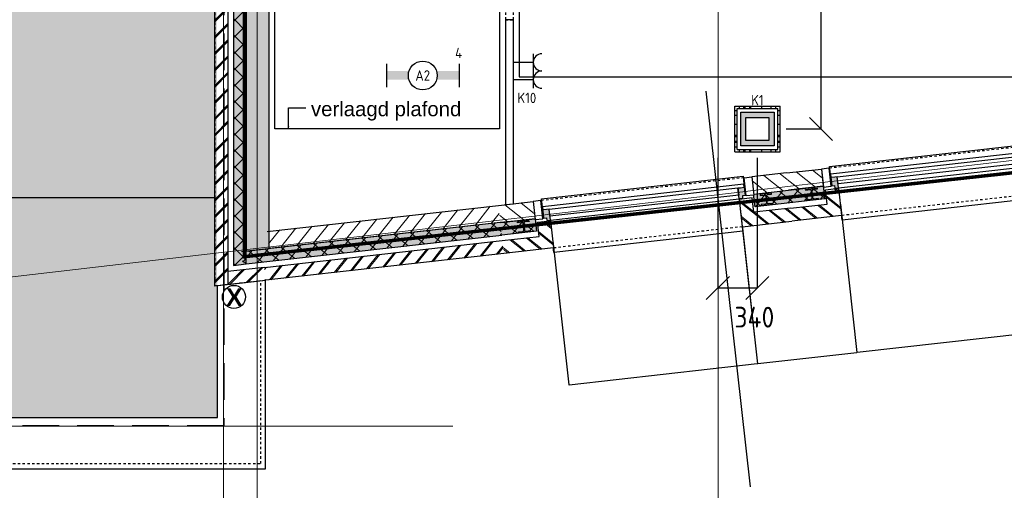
# Model space of a CAD drawing. Header units: millimetres. Extents: x -38032 to 104346, y -31182 to 78566.
# Tile 5 of 213: x -6060 to 2483, y -2533 to 1545. Entities that reach past the tile are written whole.
import ezdxf
from ezdxf.enums import TextEntityAlignment as Align

# ---------------------------------------------------------------- set-up
doc = ezdxf.new("R2010")
doc.units = ezdxf.units.MM
doc.header["$LTSCALE"] = 100
doc.set_wipeout_variables(frame=1)
doc.header["$PDMODE"] = 1
for name, pattern in [('HIDDEN2', [4.7625, 3.175, -1.5875]), ('STYLE_01', [0.41664, 0.20828, -0.20836]), ('STYLE_11', [5, 3.888855, -0.416718, 0.277786, -0.416641])]:
    doc.linetypes.add(name, pattern=pattern)
for name, color, linetype in [('AL$1A---_ALGEMEEN', 8, 'Continuous'), ('AL------_MAATVOERING', 2, 'Continuous'), ('AM$1A---_ARCERING', 8, 'Continuous'), ('AT$1A---_TEKST100', 8, 'Continuous'), ('BOUWKUNDIG', 8, 'Continuous'), ('EB6511--_ATTRIB', 2, 'Continuous'), ('EL6121--', 3, 'Continuous'), ('EL6222--', 3, 'Continuous'), ('EL6311--', 3, 'Continuous'), ('Vloerdoos', 3, 'Continuous'), ('Vloerdoos (OUD)', 3, 'Continuous')]:
    doc.layers.add(name, color=color, linetype=linetype)
doc.layers.add('stramien', color=1, linetype='Continuous', lineweight=9)
doc.layers.get('Vloerdoos').off()
doc.styles.add('Arial', font='ARIAL.TTF')
doc.styles.add('Arial (bold)', font='ARIALBD.TTF')
doc.styles.add('BURO-018', font='iso.shx', dxfattribs={"height": 90})
doc.styles.get("Standard").update_dxf_attribs({"font": 'iso.shx'})
doc.dimstyles.new('STABICAD', dxfattribs={"dimscale": 100, "dimtxt": 1.8, "dimasz": 2, "dimexe": 0, "dimexo": 2.5, "dimgap": 1.5, "dimtad": 0, "dimdec": 0, "dimrnd": 10, "dimzin": 0, "dimdsep": 46, "dimtxsty": 'Standard', "dimblk1": 'OBLIQUE', "dimblk2": 'OBLIQUE', "dimsah": 1, "dimcen": -3, "dimadec": 0, "dimazin": 0, "dimtfac": 1, "dimtdec": 0, "dimtofl": 0, "dimtmove": 2, "dimatfit": 3, "dimfxl": 0, "dimtvp": 1.055556, "dimtolj": 1, "dimtzin": 0, "dimarcsym": 0})
doc.dimstyles.new('VyA', dxfattribs={"dimtxt": 2.272868, "dimasz": 2.120801, "dimexe": 1.5, "dimexo": 1.59, "dimgap": 0.5, "dimtad": 1, "dimdec": 0, "dimzin": 11, "dimtxsty": 'Arial', "dimblk": 'VW_SLASH', "dimcen": 0, "dimdle": 1, "dimazin": 0, "dimtfac": 0.8, "dimtdec": 0, "dimtix": 1, "dimtmove": 0, "dimatfit": 0, "dimldrblk": 'VW_FILLEDARROW', "dimfxl": 0, "dimfrac": 2, "dimtolj": 1, "dimtzin": 11, "dimarcsym": 0})
pattern_1 = [(135, (0, 0), (70.71068, 70.71068), []), (45, (299.34, -299.34), (70.71068, -70.71068), [])]
pattern_2 = [(45, (0, 0), (70.71068, -70.71068), []), (45, (7.07, -7.07), (70.71068, -70.71068), [])]
pattern_3 = [(45, (0, 0), (70.71068, -70.71068), [])]
pattern_4 = [(45, (-987935.49, -175784.82), (70.710678, -70.710678), []), (45, (-987928.42, -175791.89), (70.710678, -70.710678), [])]

# ---------------------------------------------------------------- blocks, each defined once
blk = doc.blocks.new('VLOERDOOS')
at = {"layer": 'Vloerdoos (OUD)'}
for p, q in [((0, 395), (395, 395)), ((0, 395), (0, 0)), ((0, 355), (20, 355)), ((20, 375), (20, 20)), ((20, 375), (375, 375)), ((40, 375), (40, 395)), ((80, 375), (80, 395)), ((90, 375), (90, 395)), ((130, 375), (130, 395)), ((140, 375), (140, 395)), ((235, 375), (235, 395)), ((315, 375), (315, 395)), ((355, 375), (355, 395)), ((375, 375), (375, 20)), ((375, 355), (395, 355)), ((395, 395), (395, 0)), ((0, 315), (20, 315)), ((0, 305), (20, 305)), ((0, 265), (20, 265)), ((375, 315), (395, 315)), ((375, 305), (395, 305)), ((375, 265), (395, 265)), ((0, 255), (20, 255)), ((375, 255), (395, 255)), ((0, 160), (20, 160)), ((375, 160), (395, 160)), ((0, 80), (20, 80)), ((0, 40), (20, 40)), ((0, 0), (395, 0)), ((20, 20), (375, 20)), ((40, 0), (40, 20)), ((80, 0), (80, 20)), ((90, 0), (90, 20)), ((130, 0), (130, 20)), ((140, 0), (140, 20)), ((235, 0), (235, 20)), ((315, 0), (315, 20)), ((355, 0), (355, 20)), ((375, 80), (395, 80)), ((375, 40), (395, 40))]:
    blk.add_line(p, q, dxfattribs=at)
blk = doc.blocks.new('_Oblique')
at = {"color": 0, "linetype": 'ByBlock', "lineweight": -2}
blk.add_line((-0.5, -0.5), (0.5, 0.5), dxfattribs=at)
blk = doc.blocks.new('*D167')
at = {"layer": 'AL------_MAATVOERING', "color": 0, "lineweight": -2}
for p, q in [((-2.4, 348.4), (-2.4, -780)), ((340, 348.4), (340, -780)), ((340, -780), (-2.4, -780))]:
    blk.add_line(p, q, dxfattribs=at)
at = {"layer": 'Defpoints', "color": 0}
for p in [(-2.4, 598.4), (340, 598.4), (-2.4, -780)]:
    blk.add_point(p, dxfattribs=at)
at = {"layer": 'AL------_MAATVOERING', "color": 0, "lineweight": -2, "xscale": 200, "yscale": 200, "zscale": 200, "rotation": 180}
blk.add_blockref('_Oblique', (-2.4, -780), dxfattribs=at)
at = {"layer": 'AL------_MAATVOERING', "color": 0, "lineweight": -2, "xscale": 200, "yscale": 200, "zscale": 200}
blk.add_blockref('_Oblique', (340, -780), dxfattribs=at)
at = {"layer": 'AL------_MAATVOERING', "color": 0, "insert": (314.3, -1032.7), "char_height": 180, "attachment_point": 5}
blk.add_mtext('\\A1;340', dxfattribs=at)
blk = doc.blocks.new('*D179')
at = {"layer": 'AL------_MAATVOERING', "color": 0, "lineweight": -2}
for p, q in [((590, 3500), (893.5, 3500)), ((893.5, 598.4), (893.5, 3500)), ((590, 598.4), (893.5, 598.4))]:
    blk.add_line(p, q, dxfattribs=at)
at = {"layer": 'Defpoints', "color": 0}
for p in [(340, 3500), (893.5, 3500), (340, 598.4)]:
    blk.add_point(p, dxfattribs=at)
at = {"layer": 'AL------_MAATVOERING', "color": 0, "lineweight": -2, "xscale": 200, "yscale": 200, "zscale": 200}
for p, rotation in [((893.5, 3500), 90), ((893.5, 598.4), 270)]:
    blk.add_blockref('_Oblique', p, dxfattribs=dict(at, rotation=rotation))
at = {"layer": 'AL------_MAATVOERING', "color": 0, "insert": (703.5, 2049.2), "char_height": 180, "attachment_point": 5, "rotation": 90}
blk.add_mtext('\\A1;2900', dxfattribs=at)
blk = doc.blocks.new('E00414')
at = {"color": 0, "linetype": 'Continuous'}
for p, q in [((-2.9, -2.9), (-2.9, 2.9)), ((-2.9, 2.9), (2.9, 2.9)), ((-2, 2), (2, 2)), ((-2, -2), (-2, 2)), ((2, 2), (2, -2)), ((2.9, 2.9), (2.9, -2.9)), ((2.9, -2.9), (-2.9, -2.9)), ((2, -2), (-2, -2))]:
    blk.add_line(p, q, dxfattribs=at)
at = {"color": 0}
for points in [[(-2.9, 2.9), (2.9, 2.9), (-2, 2), (2, 2)], [(-2, -2), (-2.9, -2.9), (-2, 2), (-2.9, 2.9)], [(2, 2), (2.9, 2.9), (2, -2), (2.9, -2.9)], [(2, -2), (2.9, -2.9), (-2, -2), (-2.9, -2.9)]]:
    blk.add_solid(points, dxfattribs=at)
at = {"color": 0, "linetype": 'Continuous', "style": 'BURO-018'}
for tag, p in [('E_GKAST', (0, 8)), ('E_GROEP', (0, 5)), ('E_SGROEP', (4.5, 5))]:
    blk.add_attdef(tag, text='', height=1.8, dxfattribs=at).set_placement(p, align=Align.MIDDLE)
at = {"color": 0, "linetype": 'Continuous', "style": 'BURO-018', "flags": 1}
for tag, p in [('E_VERMCODE', (13, 5)), ('E_MATCODE', (0, 0))]:
    blk.add_attdef(tag, text='', height=1.8, dxfattribs=at).set_placement(p, align=Align.MIDDLE)
blk = doc.blocks.new('E00126')
at = {"color": 0, "linetype": 'Continuous'}
for p, q in [((-3, 4.5), (3, 4.5)), ((-1.5, 1), (-1.5, 4.5)), ((1.5, 1), (1.5, 4.5))]:
    blk.add_line(p, q, dxfattribs=at)
for centre in [(-1.5, 6), (1.5, 6)]:
    blk.add_arc(centre, 1.5, 180, 0, dxfattribs=at)
at = {"color": 0, "linetype": 'Continuous', "style": 'BURO-018'}
for tag, p in [('E_GKAST', (0, 11.5)), ('E_GROEP', (0, 8.5)), ('E_SGROEP', (4.5, 8.5))]:
    blk.add_attdef(tag, text='', height=1.8, dxfattribs=at).set_placement(p, align=Align.MIDDLE)
at = {"color": 0, "linetype": 'Continuous', "style": 'BURO-018', "flags": 1}
for tag, p in [('E_VERMCODE', (13, 8.5)), ('E_MATCODE', (0, 0))]:
    blk.add_attdef(tag, text='', height=1.8, dxfattribs=at).set_placement(p, align=Align.MIDDLE)
blk = doc.blocks.new('1115B6630')
at = {"color": 0}
for p, q in [((-6.3, 2), (-6.3, -2)), ((6.3, 2), (6.3, -2))]:
    blk.add_line(p, q, dxfattribs=at)
at = {"color": 0, "linetype": 'Continuous'}
blk.add_circle((0, 0), 2.5, dxfattribs=at)
at = {"color": 0}
for points in [[(-2.5, 0.75), (-6.3, 0.75), (-2.5, -0.75), (-6.3, -0.75)], [(2.5, 0.75), (6.3, 0.75), (2.5, -0.75), (6.3, -0.75)]]:
    blk.add_solid(points, dxfattribs=at)
at = {"color": 0, "linetype": 'Continuous', "style": 'BURO-018'}
for tag, p in [('E_GKAST', (0, 8)), ('E_GROEP', (0, 5)), ('E_SGROEP', (4.5, 5)), ('E_ARMCODE', (0, 0)), ('E_SLET', (4.5, -3))]:
    blk.add_attdef(tag, text='', height=1.8, dxfattribs=at).set_placement(p, align=Align.MIDDLE)
blk = doc.blocks.new('HEA 100')
at = {"layer": 'AM$1A---_ARCERING', "linetype": 'Continuous', "lineweight": 0}
h = blk.add_hatch(color=256, dxfattribs=at)
edge = h.paths.add_edge_path()
edge.add_arc((14.5, -28), 12, 180, 270)
edge.add_line((14.5, -40), (50, -40))
edge.add_line((50, -40), (50, -48))
edge.add_line((50, -48), (-50, -48))
edge.add_line((-50, -48), (-50, -40))
edge.add_line((-50, -40), (-14.5, -40))
edge.add_arc((-14.5, -28), 12, 270, 360)
edge.add_line((-2.5, -28), (-2.5, 28))
edge.add_arc((-14.5, 28), 12, 0, 90)
edge.add_line((-14.5, 40), (-50, 40))
edge.add_line((-50, 40), (-50, 48))
edge.add_line((-50, 48), (50, 48))
edge.add_line((50, 48), (50, 40))
edge.add_line((50, 40), (14.5, 40))
edge.add_arc((14.5, 28), 12, 90, 180)
edge.add_line((2.5, 28), (2.5, -28))
at = {"layer": 'AL$1A---_ALGEMEEN', "color": 0, "flags": 128}
blk.add_lwpolyline([(2.5, -28, 0.414214), (14.5, -40), (50, -40), (50, -48), (-50, -48), (-50, -40), (-14.5, -40, 0.414214), (-2.5, -28), (-2.5, 28, 0.414214), (-14.5, 40), (-50, 40), (-50, 48), (50, 48), (50, 40), (14.5, 40, 0.414214), (2.5, 28)], format="xyb", close=True, dxfattribs=at)
blk = doc.blocks.new('zijdetail kozijn 2kops')
at = {"color": 0}
blk.add_wipeout([(-63, 420), (-130, 420), (-130, 262), (-63, 262)], dxfattribs=at).dxf.layer = 'AL$1A---_ALGEMEEN'
at = {"layer": 'AM$1A---_ARCERING', "linetype": 'Continuous', "lineweight": 0}
blk.add_hatch(color=256, dxfattribs=at).paths.add_polyline_path([(-54.2, 338), (-54.2, 366), (-56, 366), (-56, 266), (-31, 266), (-31, 243), (0, 243), (0, 338), (-22, 338)])
at = {"layer": 'AL$1A---_ALGEMEEN', "color": 0}
for points in [[(-63, 420), (-130, 420), (-130, 262), (-63, 262)], [(-54.2, 338), (-54.2, 366), (-56, 366), (-56, 266), (-31, 266), (-31, 243), (0, 243), (0, 338), (-22, 338)]]:
    blk.add_lwpolyline(points, close=True, dxfattribs=at)
blk = doc.blocks.new('31x_alu-2e-mk106b1-p')
at = {"layer": 'AM$1A---_ARCERING', "linetype": 'Continuous', "lineweight": 0}
for points in [[(-270, 2082), (-160, 2082), (-160, 1778), (-270, 1778)], [(-270, -130), (-160, -130), (-160, -434), (-270, -434)]]:
    blk.add_hatch(color=256, dxfattribs=at).paths.add_polyline_path(points)
at = {"layer": 'AM$1A---_ARCERING', "linetype": 'Continuous', "lineweight": 5}
h = blk.add_hatch(dxfattribs=at)
h.set_pattern_fill('ISOLATIE', color=256, style=0, pattern_type=2)
h.set_pattern_definition(pattern_1)
h.paths.add_polyline_path([(-270, 2082), (-160, 2082), (-160, 1778), (-270, 1778)])
h = blk.add_hatch(dxfattribs=at)
h.set_pattern_fill('ISOLATIE', color=256, style=0, pattern_type=2)
h.set_pattern_definition(pattern_1)
h.paths.add_polyline_path([(-270, -130), (-160, -130), (-160, -434), (-270, -434)])
at = {"layer": 'AL$1A---_ALGEMEEN', "color": 0, "linetype": 'STYLE_01'}
for p, q in [((-420, 1711), (-420, -63)), ((0, 1648), (0, 0))]:
    blk.add_line(p, q, dxfattribs=at)
at = {"layer": 'AL$1A---_ALGEMEEN', "color": 0}
blk.add_line((-270, -434), (-270, -130), dxfattribs=at)
at = {"layer": 'AL$1A---_ALGEMEEN', "color": 0, "flags": 128}
for points in [[(-160, 2082), (-160, 1778), (-270, 1778), (-270, 2082)], [(-270, -130), (-160, -130), (-160, -434)]]:
    blk.add_lwpolyline(points, dxfattribs=at)
at = {"layer": 'AL$1A---_ALGEMEEN', "color": 0}
for points in [[(-435, 1704), (-366, 1704), (-366, -56), (-435, -56)], [(-338, 1648), (-276, 1648), (-276, 0), (-338, 0)], [(-243, 1648), (40, 1648), (40, 0), (-243, 0)]]:
    blk.add_lwpolyline(points, close=True, dxfattribs=at)
at = {"color": 0}
for points in [[(-238, 1648), (0, 1648), (0, 2082), (-113, 2082), (-113, 1761), (-238, 1761)], [(-238, 0), (0, 0), (0, -434), (-113, -434), (-113, -113), (-238, -113)]]:
    blk.add_wipeout(points, dxfattribs=at).dxf.layer = 'AL$1A---_ALGEMEEN'
at = {"layer": 'AM$1A---_ARCERING', "linetype": 'Continuous', "lineweight": 5}
h = blk.add_hatch(dxfattribs=at)
h.set_pattern_fill('BAKSTEEN', color=256, style=0, pattern_type=2)
h.set_pattern_definition(pattern_2)
h.paths.add_polyline_path([(-238, 1648), (0, 1648), (0, 2082), (-113, 2082), (-113, 1761), (-238, 1761)])
h = blk.add_hatch(dxfattribs=at)
h.set_pattern_fill('BAKSTEEN', color=256, style=0, pattern_type=2)
h.set_pattern_definition(pattern_2)
h.paths.add_polyline_path([(-238, 0), (0, 0), (0, -434), (-113, -434), (-113, -113), (-238, -113)])
at = {"layer": 'AL$1A---_ALGEMEEN', "color": 0, "flags": 128}
for points in [[(-238, 1648), (0, 1648), (0, 2082)], [(-113, 2082), (-113, 1761), (-238, 1761), (-238, 1648)], [(-238, 0), (0, 0), (0, -434)], [(-113, -434), (-113, -113), (-238, -113), (-238, 0)]]:
    blk.add_lwpolyline(points, dxfattribs=at)
at = {"layer": 'AL$1A---_ALGEMEEN', "color": 0, "xscale": -1, "rotation": 90}
blk.add_blockref('HEA 100', (-212, 1883), dxfattribs=at)
at = {"layer": 'AL$1A---_ALGEMEEN', "color": 0, "rotation": 90}
blk.add_blockref('HEA 100', (-212, -235), dxfattribs=at)
at = {"color": 0}
for points in [[(-420, 2082), (-420, 1778), (-270, 1778), (-270, 1958.6), (-270, 2082)], [(-420, -434), (-420, -130), (-270, -130), (-270, -310.6), (-270, -434)]]:
    blk.add_wipeout(points, dxfattribs=at).dxf.layer = 'AL$1A---_ALGEMEEN'
at = {"layer": 'AM$1A---_ARCERING', "linetype": 'Continuous', "lineweight": 5}
h = blk.add_hatch(dxfattribs=at)
h.set_pattern_fill('KALKZANDSTEEN', color=256, style=0, pattern_type=2)
h.set_pattern_definition(pattern_3)
edge = h.paths.add_edge_path()
edge.add_line((-420, 2082), (-420, 1778))
edge.add_line((-420, 1778), (-270, 1778))
edge.add_line((-270, 1778), (-270, 1958.6))
edge.add_line((-270, 1958.6), (-270, 2082))
h = blk.add_hatch(dxfattribs=at)
h.set_pattern_fill('KALKZANDSTEEN', color=256, style=0, pattern_type=2)
h.set_pattern_definition(pattern_3)
edge = h.paths.add_edge_path()
edge.add_line((-420, -434), (-420, -130))
edge.add_line((-420, -130), (-270, -130))
edge.add_line((-270, -130), (-270, -310.6))
edge.add_line((-270, -310.6), (-270, -434))
at = {"layer": 'AL$1A---_ALGEMEEN', "color": 0}
for points in [[(-420, 2082), (-420, 1778), (-270, 1778), (-270, 1958.6), (-270, 2082)], [(-420, -434), (-420, -130), (-270, -130), (-270, -310.6), (-270, -434)]]:
    blk.add_lwpolyline(points, dxfattribs=at)
at = {"layer": 'AL$1A---_ALGEMEEN', "color": 0, "xscale": -1, "rotation": 90}
blk.add_blockref('zijdetail kozijn 2kops', (0, 1648), dxfattribs=at)
at = {"layer": 'AL$1A---_ALGEMEEN', "color": 0, "rotation": 90}
blk.add_blockref('zijdetail kozijn 2kops', (0, 0), dxfattribs=at)
blk = doc.blocks.new('VW_SLASH')
at = {"layer": 'AL$1A---_ALGEMEEN', "color": 0, "linetype": 'ByBlock', "lineweight": -2}
blk.add_line((0, 0), (-1, 0), dxfattribs=at)
at = {"layer": 'AL$1A---_ALGEMEEN', "color": 0, "linetype": 'ByBlock', "lineweight": 5}
blk.add_line((0.5, 0.5), (-0.5, -0.5), dxfattribs=at)
blk = doc.blocks.new('*D1251')
at = {"layer": 'AL$1A---_ALGEMEEN', "color": 0, "lineweight": -2}
for p, q in [((-87616, -170.6), (-87616, -1464.8)), ((-85968, -153.1), (-85968, -1464.8)), ((-87613.9, -1463.3), (-85970.1, -1463.3))]:
    blk.add_line(p, q, dxfattribs=at)
at = {"layer": 'AL$1A---_ALGEMEEN', "color": 0, "lineweight": -2, "xscale": 2.12080078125, "yscale": 2.12080078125, "zscale": 2.12080078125, "rotation": 180}
blk.add_blockref('VW_SLASH', (-87616, -1463.3), dxfattribs=at)
at = {"layer": 'AL$1A---_ALGEMEEN', "color": 0, "lineweight": -2, "xscale": 2.12080078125, "yscale": 2.12080078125, "zscale": 2.12080078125}
blk.add_blockref('VW_SLASH', (-85968, -1463.3), dxfattribs=at)
blk = doc.blocks.new('VW_FILLEDARROW')
at = {"layer": 'AL$1A---_ALGEMEEN', "color": 0, "lineweight": -2}
blk.add_solid([(0, 0), (0.5, 0.5), (0.5, -0.5)], dxfattribs=at)
blk = doc.blocks.new('*D1252')
at = {"layer": 'AL$1A---_ALGEMEEN', "color": 0, "lineweight": -2}
for p, q in [((-88484, -114), (-88484, -1464.8)), ((-87616, -170.6), (-87616, -1464.8)), ((-88481.9, -1463.3), (-87618.1, -1463.3))]:
    blk.add_line(p, q, dxfattribs=at)
at = {"layer": 'AL$1A---_ALGEMEEN', "color": 0, "lineweight": -2, "xscale": 2.12080078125, "yscale": 2.12080078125, "zscale": 2.12080078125, "rotation": 180}
blk.add_blockref('VW_SLASH', (-88484, -1463.3), dxfattribs=at)
at = {"layer": 'AL$1A---_ALGEMEEN', "color": 0, "lineweight": -2, "xscale": 2.12080078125, "yscale": 2.12080078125, "zscale": 2.12080078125}
blk.add_blockref('VW_SLASH', (-87616, -1463.3), dxfattribs=at)
blk = doc.blocks.new('*D1253')
at = {"layer": 'AL$1A---_ALGEMEEN', "color": 0, "lineweight": -2}
for p, q in [((-88484, -153.1), (-88484, -1464.8)), ((-90132, -209), (-90132, -1464.8)), ((-90129.9, -1463.3), (-88486.1, -1463.3))]:
    blk.add_line(p, q, dxfattribs=at)
at = {"layer": 'AL$1A---_ALGEMEEN', "color": 0, "lineweight": -2, "xscale": 2.12080078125, "yscale": 2.12080078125, "zscale": 2.12080078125, "rotation": 180}
blk.add_blockref('VW_SLASH', (-90132, -1463.3), dxfattribs=at)
at = {"layer": 'AL$1A---_ALGEMEEN', "color": 0, "lineweight": -2, "xscale": 2.12080078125, "yscale": 2.12080078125, "zscale": 2.12080078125}
blk.add_blockref('VW_SLASH', (-88484, -1463.3), dxfattribs=at)
blk = doc.blocks.new('txt 1_100 verlaagd plafond')
at = {"layer": 'AL$1A---_ALGEMEEN', "color": 0}
for p, q in [((-1830, 0), (-1830, 182.6)), ((-1830, 182.6), (-1680, 182.6))]:
    blk.add_line(p, q, dxfattribs=at)
blk.add_solid([(-1830, 0), (-1836.7, 25), (-1823.3, 25)], dxfattribs=at)
at = {"layer": 'AT$1A---_TEKST100', "insert": (-983.5, 235.8), "char_height": 126.27, "attachment_point": 2, "line_spacing_factor": 0.967741, "style": 'Arial'}
blk.add_mtext('{\\C256;\\lverlaagd plafond}', dxfattribs=at)
blk = doc.blocks.new('21x_zaagwerk')
at = {"layer": 'AL$1A---_ALGEMEEN', "color": 0}
blk.add_circle((0, 0), 100, dxfattribs=at)
at = {"layer": 'AT$1A---_TEKST100', "insert": (-67.8, 73.6), "char_height": 151.525, "attachment_point": 1, "line_spacing_factor": 0.967741, "style": 'Arial (bold)'}
blk.add_mtext('{\\C256;\\lX}', dxfattribs=at)
blk = doc.blocks.new('Group-128')
at = {"layer": 'AL$1A---_ALGEMEEN', "color": 0, "flags": 128}
blk.add_lwpolyline([(-74855.5, -30920), (-60287.4, -30920), (-60287.4, -29287.5), (-60727, -29336.9)], dxfattribs=at)
blk = doc.blocks.new('Group-137')
at = {"layer": 'AL$1A---_ALGEMEEN', "color": 0}
blk.add_line((-74876, -28570), (-60727, -28568.7), dxfattribs=at)
blk = doc.blocks.new('metselwerk zo gevel 2e verd')
at = {"layer": 'AL$1A---_ALGEMEEN', "color": 0, "rotation": 269.999999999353}
blk.add_blockref('31x_alu-2e-mk106b1-p', (-87616, -270.49974), dxfattribs=at)
at = {"color": 0}
blk.add_wipeout([(-90302.30642, -1879.51249), (-88934.2342, -1879.51249), (-88934.2342, -1697.12638), (-90302.30642, -1697.12638)], dxfattribs=at).dxf.layer = 'AL$1A---_ALGEMEEN'
at = {"layer": 'AL$1A---_ALGEMEEN', "color": 0, "rotation": 269.999999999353}
blk.add_blockref('31x_alu-2e-mk106b1-p', (-90132, -270.49974), dxfattribs=at)
at = {"layer": 'AL$1A---_ALGEMEEN', "color": 0}
dim = blk.add_linear_dim(base=(-85968, -1463.28595), p1=(-87616, -168.99974), p2=(-85968, -151.49974), dimstyle='VyA', override={"dimtxt": 2.272868, "dimgap": 25, "dimlfac": 50, "dimpost": '13K+V=<>', "dimtxsty": 'Arial', "dimtmove": 2}, dxfattribs=at)
dim.commit()
dim.dimension.update_dxf_attribs({"geometry": '*D1251', "text_midpoint": (-86792, -1437.12471)})
at = {"layer": 'AM$1A---_ARCERING', "linetype": 'Continuous', "lineweight": 0}
h = blk.add_hatch(color=256, dxfattribs=at)
edge = h.paths.add_edge_path()
edge.add_line((-92824.62, -110.49974), (-90566, -110.49974))
edge.add_line((-90566, -110.49974), (-90566, -0.49974))
edge.add_line((-90566, -0.49974), (-92824.62, -0.49974))
at = {"layer": 'AM$1A---_ARCERING', "linetype": 'Continuous', "lineweight": 5}
h = blk.add_hatch(dxfattribs=at)
h.set_pattern_fill('ISOLATIE', color=256, style=0, pattern_type=2)
h.set_pattern_definition(pattern_1)
edge = h.paths.add_edge_path()
edge.add_line((-92824.62, -110.49974), (-90566, -110.49974))
edge.add_line((-90566, -110.49974), (-90566, -0.49974))
edge.add_line((-90566, -0.49974), (-92824.62, -0.49974))
at = {"layer": 'AL$1A---_ALGEMEEN', "color": 0}
for p, q in [((-88663.5, -2517.50786), (-88663.5, 932.49214)), ((-90566, -0.49974), (-92824.62, -0.49974)), ((-92824.62, -110.49974), (-90566, -110.49974))]:
    blk.add_line(p, q, dxfattribs=at)
for base, p1, p2, override, picture, middle in [((-88484, -1463.28595), (-90132, -207.44536), (-88484, -151.49974), {"dimtxt": 2.272868, "dimgap": 25, "dimlfac": 50, "dimpost": '13K+V=<>', "dimtxsty": 'Arial', "dimtmove": 2}, '*D1253', (-89308, -1437.12471)), ((-87616, -1463.28595), (-88484, -112.44536), (-87616, -168.99974), {"dimtxt": 2.272868, "dimgap": 25, "dimlfac": 50, "dimpost": '7K-V=<>', "dimtxsty": 'Arial', "dimtmove": 2}, '*D1252', (-88050, -1437.12471))]:
    dim = blk.add_linear_dim(base=base, p1=p1, p2=p2, dimstyle='VyA', override=override, dxfattribs=at)
    dim.commit()
    dim.dimension.update_dxf_attribs({"geometry": picture, "text_midpoint": middle})
at = {"color": 0}
blk.add_wipeout([(-92643.833, -157.49974), (-90566, -157.49974), (-90566, -270.49974), (-92643.833, -270.49974)], dxfattribs=at).dxf.layer = 'AL$1A---_ALGEMEEN'
at = {"layer": 'AM$1A---_ARCERING', "linetype": 'Continuous', "lineweight": 5}
h = blk.add_hatch(dxfattribs=at)
h.set_pattern_fill('BAKSTEEN', color=256, style=0, pattern_type=2)
h.set_pattern_definition(pattern_2)
edge = h.paths.add_edge_path()
edge.add_line((-92643.833, -157.49974), (-90566, -157.49974))
edge.add_line((-90566, -157.49974), (-90566, -270.49974))
edge.add_line((-90566, -270.49974), (-92643.833, -270.49974))
at = {"layer": 'AL$1A---_ALGEMEEN', "color": 0}
for p, q in [((-92643.833, -157.49974), (-90566, -157.49974)), ((-90566, -270.49974), (-92643.833, -270.49974))]:
    blk.add_line(p, q, dxfattribs=at)
at = {"color": 0}
blk.add_wipeout([(-92584.354, 149.50026), (-90566, 149.50026), (-90566, -0.49974), (-92584.354, -0.49974)], dxfattribs=at).dxf.layer = 'AL$1A---_ALGEMEEN'
at = {"layer": 'AM$1A---_ARCERING', "linetype": 'Continuous', "lineweight": 5}
h = blk.add_hatch(dxfattribs=at)
h.set_pattern_fill('KALKZANDSTEEN', color=256, style=0, pattern_type=2)
h.set_pattern_definition(pattern_3)
edge = h.paths.add_edge_path()
edge.add_line((-92584.354, 149.50026), (-90566, 149.50026))
edge.add_line((-90566, 149.50026), (-90566, -0.49974))
edge.add_line((-90566, -0.49974), (-92584.354, -0.49974))
at = {"layer": 'AL$1A---_ALGEMEEN', "color": 0}
for p, q in [((-92584.354, 149.50026), (-90566, 149.50026)), ((-90566, -0.49974), (-92584.354, -0.49974))]:
    blk.add_line(p, q, dxfattribs=at)
blk = doc.blocks.new('200254 W 212 3 04-12-2007')
at = {"layer": 'AM$1A---_ARCERING', "linetype": 'Continuous', "lineweight": 0}
blk.add_hatch(color=9, dxfattribs=at).paths.add_polyline_path([(-38974, -12007.6), (-38974, -8077.6), (-38858, -8077.6), (-38858, 33518.8), (-67223, 33512.4), (-67203.3, -26857.6), (-67199, -26857.6), (-67223, -11732.6), (-54673, -11732.6), (-54673, -26887.6), (-40543, -26887.6), (-40564, -12007.6)])
at = {"layer": 'AL$1A---_ALGEMEEN', "linetype": 'STYLE_01'}
blk.add_line((-40564, -12007.6), (-40564, -25717.6), dxfattribs=at)
at = {"layer": 'AL$1A---_ALGEMEEN'}
blk.add_blockref('Group-137', (20163, 3587.4), dxfattribs=at)
at = {"layer": 'AL$1A---_ALGEMEEN', "rotation": 6.407550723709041}
blk.add_blockref('metselwerk zo gevel 2e verd', (51912.1, -15092), dxfattribs=at)
at = {"layer": 'AM$1A---_ARCERING', "linetype": 'Continuous', "lineweight": 5}
h = blk.add_hatch(dxfattribs=at)
h.set_pattern_fill('BAKSTEEN', color=256, scale=50, style=0, pattern_type=2)
h.set_pattern_definition(pattern_4)
h.paths.add_polyline_path([(-40564, -12007.6), (-40201, -12007.6), (-40201, -12120.6), (-40451, -12120.6), (-40451, -25736.7), (-40564, -25749.4)])
at = {"layer": 'AM$1A---_ARCERING', "linetype": 'Continuous', "lineweight": 0}
for points in [[(-40293, -25558.1), (-40293, -12167.6), (-40403, -12167.6), (-40403, -25570.5)], [(-40293, -12277.6), (-40293, -25447.4), (-40093, -25424.9), (-40093, -12277.6)]]:
    blk.add_hatch(color=256, dxfattribs=at).paths.add_polyline_path(points)
at = {"layer": 'AM$1A---_ARCERING', "linetype": 'Continuous', "lineweight": 5}
h = blk.add_hatch(dxfattribs=at)
h.set_pattern_fill('ISOLATIE', color=256, scale=50, style=0, pattern_type=2)
h.set_pattern_definition([(135, (-987935.49, -175784.82), (70.710678, 70.710678), []), (45, (-987636.15, -176084.16), (70.710678, -70.710678), [])])
h.paths.add_polyline_path([(-40293, -25558.1), (-40293, -12167.6), (-40403, -12167.6), (-40403, -25570.5)])
h = blk.add_hatch(dxfattribs=at)
h.set_pattern_fill('BAKSTEEN', color=256, scale=50, style=0, pattern_type=2)
h.set_pattern_definition(pattern_4)
h.paths.add_polyline_path([(-40451, -25736.7), (-40123, -25699.9), (-40135.6, -25587.6), (-40451, -25623)])
at = {"layer": 'AL$1A---_ALGEMEEN', "lineweight": 15}
blk.add_line((-40198, -26412.6), (-40198, -24792.6), dxfattribs=at)
at = {"layer": 'AL$1A---_ALGEMEEN'}
blk.add_line((-40451, -25736.7), (-40123, -25699.9), dxfattribs=at)
at = {"layer": 'AL$1A---_ALGEMEEN', "linetype": 'STYLE_01'}
for points in [[(-38458, 33918.8), (-67623, 33912.4), (-67623, -11772.6), (-54732.5, -11772.6), (-54732.5, -27287.6), (-40164.5, -27287.6), (-40164.5, -25704.6), (-40564, -25749.4), (-40564, -12007.6), (-38974, -12007.6), (-38974, -8077.6), (-38458, -8077.6)], [(-38044, -21587.6), (-38044, -23441.6), (-37974, -23441.6), (-37974, -21587.6)]]:
    blk.add_lwpolyline(points, close=True, dxfattribs=at)
at = {"layer": 'AL$1A---_ALGEMEEN'}
for points in [[(-40564, -12007.6), (-38974, -12007.6), (-38974, -8077.6), (-38858, -8077.6), (-38858, 33518.8), (-67223, 33512.4), (-67223, -11732.6), (-54673, -11732.6), (-54673, -26887.6), (-40543, -26887.6), (-40543, -25747.1), (-40564, -25747.6)], [(-37220, -20187.6), (-37925, -20187.6), (-37925, -23937.6), (-32575, -23937.6), (-32575, -23337.6), (-27175, -23337.6), (-27175, -22737.6), (-23264, -22737.6), (-23264, -10942), (-23353, -10942), (-23353, -10424), (-23264, -10424), (-23264, -4532.1), (-25688, -4532.1), (-25688, -9028.6), (-25833, -9028.6), (-26219, -9028.6), (-26969, -9028.6), (-26969, -14617.6), (-37220, -14617.6)], [(-40564, -12007.6), (-40201, -12007.6), (-40201, -12120.6), (-40451, -12120.6), (-40451, -25736.7), (-40564, -25749.4)], [(-40293, -25558.1), (-40293, -12167.6), (-40403, -12167.6), (-40403, -25570.5)], [(-40293, -12277.6), (-40293, -25447.4), (-40093, -25424.9), (-40093, -12277.6)], [(-40045, -20187.6), (-38095, -20187.6), (-38095, -24387.6), (-40045, -24387.6)], [(-38044, -23441.6), (-38044, -25043.9), (-37974, -25036.2), (-37974, -23441.6)]]:
    blk.add_lwpolyline(points, close=True, dxfattribs=at)
at = {"layer": 'AL$1A---_ALGEMEEN', "flags": 128}
blk.add_lwpolyline([(-40135.6, -25587.6), (-40451, -25623), (-40451, -25736.7)], dxfattribs=at)
at = {"layer": 'stramien', "linetype": 'STYLE_11', "ltscale": 50}
for p, q in [((-40199, -39987.6), (-40199, 36216.4)), ((-36199, -41013.6), (-36199, 36216.4)), ((-40489, -39987.6), (-40489, -10069.4)), ((-44094.9, -25876.1), (63006, -13412.7)), ((-74199, -26962.6), (-38499, -26962.6))]:
    blk.add_line(p, q, dxfattribs=at)
at = {"layer": 'AL$1A---_ALGEMEEN'}
for name, p in [('Group-128', (20163, 3587.4)), ('txt 1_100 verlaagd plafond', (-38095, -24387.6)), ('21x_zaagwerk', (-40399, -25844))]:
    blk.add_blockref(name, p, dxfattribs=at)

msp = doc.modelspace()

# ---------------------------------------------------------------- block references
at = {"layer": 'BOUWKUNDIG'}
msp.add_blockref('200254 W 212 3 04-12-2007', (36198, 24986.5), dxfattribs=at)

# ---------------------------------------------------------------- next in the draw order: linework, layer by layer
at = {"layer": 'EB6511--_ATTRIB', "const_width": 30}
msp.add_lwpolyline([(19708, 25537.6), (29397.9, 25537.6), (29397.9, 23309.5), (27533.8, 23309.5), (27533.8, 3052.6), (26473.1, 2935.7), (26555, 2550.2), (25970.4, 2456.7), (26005.5, 2129.5), (22931, 1779), (22884.2, 2117.9), (22264.6, 2117.9), (22217.8, 2363.2), (-4110.6, -508.6), (-4110.6, 12854.7), (-2391.5, 12854.7), (-2391.5, 16816), (9785.1, 16816), (9785.1, 46760.6), (17022, 46760.6)], dxfattribs=at)
at = {"layer": 'EL6121--', "color": 5, "linetype": 'HIDDEN2'}
for p, q in [((-4290, 12855), (-4290, -1975)), ((-4290, -1975), (-33100, -1975))]:
    msp.add_line(p, q, dxfattribs=at)

# ---------------------------------------------------------------- next in the draw order: block references
at = {"layer": 'EL6222--'}
ref = msp.add_blockref('E00126', (-1829.4, 1100.7), dxfattribs=dict(at, xscale=50, yscale=50, zscale=50, rotation=270))
ref.add_attrib('E_GROEP', 'K10', dxfattribs={"layer": '0', "color": 1, "linetype": 'Continuous', "height": 90, "style": 'BURO-018'}).set_placement((-1659.6, 867.2), align=Align.MIDDLE)
ref = msp.add_blockref('E00414', (340.6, 598), dxfattribs=dict(at, xscale=50, yscale=50, zscale=50))
ref.add_attrib('E_GROEP', 'K1', dxfattribs={"layer": '0', "color": 1, "linetype": 'Continuous', "height": 90, "style": 'BURO-018'}).set_placement((340.6, 848), align=Align.MIDDLE)
at = {"layer": 'EL6311--'}
ref = msp.add_blockref('1115B6630', (-2562.8, 1061.6), dxfattribs=dict(at, xscale=50, yscale=50, zscale=50))
ref.add_attrib('E_ARMCODE', 'A2', dxfattribs={"layer": '0', "color": 1, "linetype": 'Continuous', "height": 90, "style": 'BURO-018'}).set_placement((-2562.8, 1061.6), align=Align.MIDDLE)
ref.add_attrib('E_GROEP', '4', dxfattribs={"layer": '0', "color": 1, "linetype": 'Continuous', "height": 90, "style": 'BURO-018'}).set_placement((-2251.8, 1256.6), align=Align.MIDDLE)
at = {"layer": 'Vloerdoos', "rotation": 90}
msp.add_blockref('VLOERDOOS', (539.3, 400.5), dxfattribs=at)

# ---------------------------------------------------------------- next in the draw order: dimensions: what is measured, and where the dimension line sits
at = {"layer": 'AL------_MAATVOERING'}
dim = msp.add_linear_dim(base=(893.5, 3500), p1=(340, 598.4), p2=(340, 3500), angle=90, dimstyle='STABICAD', dxfattribs=at)
dim.commit()
dim.dimension.update_dxf_attribs({"geometry": '*D179', "text_midpoint": (703.5, 2049.2)})
dim = msp.add_linear_dim(base=(-2.4, -780), p1=(340, 598.4), p2=(-2.4, 598.4), dimstyle='STABICAD', dxfattribs=at)
dim.commit()
dim.dimension.update_dxf_attribs({"geometry": '*D167', "text_midpoint": (314.3, -1032.7), "dimtype": 160})

doc.saveas('drawing.dxf')
